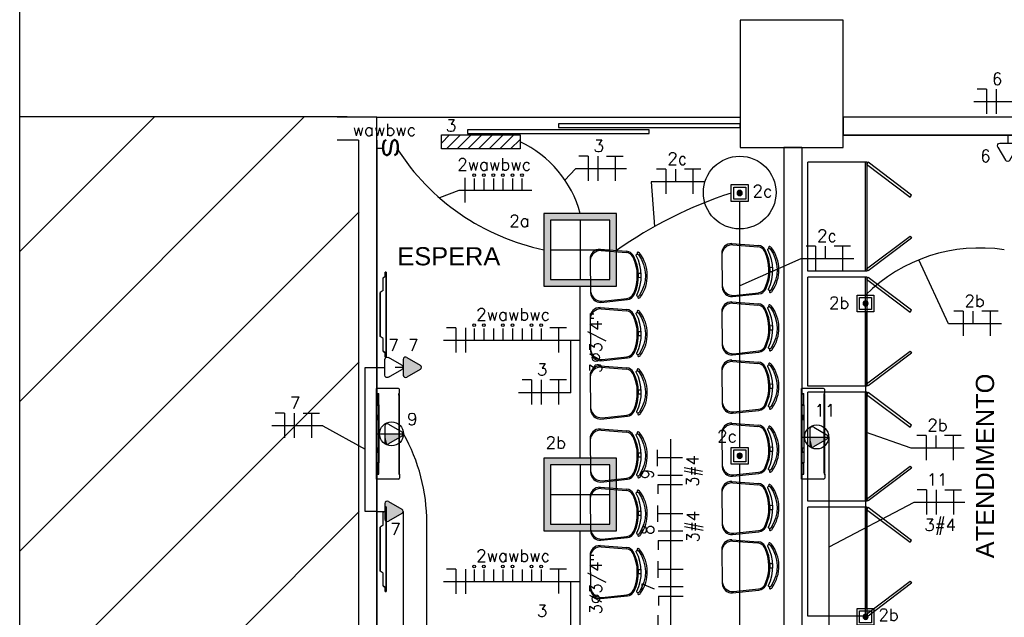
# Model space of a CAD drawing. Extents: x 86 to 137, y -215 to -185.6.
# Tile 6 of 20: x 99.8 to 107.9, y -200.3 to -195.4. Entities that reach past the tile are written whole.
import ezdxf
from ezdxf.enums import TextEntityAlignment as Align

# ---------------------------------------------------------------- set-up
doc = ezdxf.new("R2010")
doc.units = 0
doc.header["$MEASUREMENT"] = 0
doc.layers.get('0').update_dxf_attribs({"linetype": 'CONTINUOUS'})
for name, color, linetype in [('ARQ_HTC_GER', 9, 'CONTINUOUS'), ('CIRCUITOS', 2, 'CONTINUOUS'), ('ILUMINACAO', 1, 'CONTINUOUS'), ('ILUMINAÇÃO TETO', 12, 'CONTINUOUS'), ('INTERRUPTORES', 1, 'CONTINUOUS'), ('LINHA', 40, 'CONTINUOUS'), ('paredes1', 8, 'CONTINUOUS'), ('textos1', 4, 'CONTINUOUS'), ('TOMADAS_ENERGIA', 1, 'CONTINUOUS'), ('TOMADAS_GERAIS', 1, 'CONTINUOUS'), ('TUB_ELETRICA', 5, 'CONTINUOUS')]:
    doc.layers.add(name, color=color, linetype=linetype)
doc.styles.add('ROMANS', font='romans')
doc.styles.add('Texto Cota', font='arial.ttf')

# ---------------------------------------------------------------- blocks, each defined once
blk = doc.blocks.new('9e12KBtu')
at = {"layer": 'paredes1'}
for p, q in [((0.1937, 0.375), (0.0134, 0.375)), ((0.0134, -0.375), (0.0134, 0.375)), ((0.0134, 0.3322), (0.0324, 0.3322)), ((0.0154, 0.3302), (0.0304, 0.3302)), ((0.0154, 0.2415), (0.0154, 0.3302)), ((0.0304, 0.2415), (0.0304, 0.3302)), ((0.0324, 0.2395), (0.0324, 0.3322)), ((0.1981, 0.321), (0.1981, 0.3322)), ((0.1981, 0.3322), (0.2034, 0.3322)), ((0.1981, 0.3258), (0.2034, 0.3258)), ((0.2009, 0.332), (0.2009, 0.3322)), ((0.2009, 0.3258), (0.2009, 0.3322)), ((0.2012, 0.332), (0.2012, 0.3322)), ((0.2012, 0.3258), (0.2012, 0.3322)), ((0.2034, 0.3322), (0.2034, 0.3653)), ((0.2034, -0.3268), (0.2034, 0.3258)), ((0.0154, 0.2515), (0.0134, 0.2515)), ((0.1998, 0.321), (0.1981, 0.321)), ((0.1998, -0.322), (0.1998, 0.321)), ((0.0154, 0.2275), (0.0134, 0.2275)), ((0.0154, 0.2415), (0.0304, 0.2415)), ((0.0154, 0.2375), (0.0304, 0.2375)), ((0.0154, 0.2375), (0.0154, 0.1525)), ((0.0234, 0.2415), (0.0234, 0.2395)), ((0.0234, 0.2375), (0.0234, 0.2395)), ((0.0304, 0.2375), (0.0304, 0.1525)), ((0.0324, 0.2395), (0.0324, -0.2395)), ((0.0304, 0.1505), (0.0134, 0.1505)), ((0.0304, 0.1185), (0.0134, 0.1185)), ((0.0148, 0.1505), (0.0148, 0.1185)), ((0.0304, 0.1525), (0.0154, 0.1525)), ((0.0304, 0.1165), (0.0154, 0.1165)), ((0.0154, 0.1165), (0.0154, -0.1165)), ((0.02, 0.1505), (0.02, 0.1185)), ((0.0304, 0.1505), (0.0304, 0.1185)), ((0.0304, 0.1165), (0.0304, -0.2375)), ((0.0304, -0.1185), (0.0134, -0.1185)), ((0.0304, -0.1505), (0.0134, -0.1505)), ((0.0148, -0.1505), (0.0148, -0.1185)), ((0.0304, -0.1165), (0.0154, -0.1165)), ((0.0304, -0.1525), (0.0154, -0.1525)), ((0.0154, -0.1525), (0.0154, -0.2375)), ((0.02, -0.1505), (0.02, -0.1185)), ((0.0154, -0.2375), (0.0304, -0.2375)), ((0.0154, -0.2415), (0.0304, -0.2415)), ((0.0154, -0.3312), (0.0154, -0.2415)), ((0.0304, -0.3312), (0.0304, -0.2415)), ((0.0324, -0.3332), (0.0324, -0.2395)), ((0.0154, -0.3212), (0.0134, -0.3212)), ((0.1981, -0.322), (0.1981, -0.3332)), ((0.1998, -0.322), (0.1981, -0.322)), ((0.0134, -0.3332), (0.0324, -0.3332)), ((0.1937, -0.375), (0.0134, -0.375)), ((0.0154, -0.3312), (0.0304, -0.3312)), ((0.0234, -0.3312), (0.0234, -0.3332)), ((0.1981, -0.3268), (0.2034, -0.3268)), ((0.1981, -0.333), (0.1981, -0.3331)), ((0.1981, -0.3332), (0.2034, -0.3332)), ((0.2009, -0.3268), (0.2009, -0.3332)), ((0.2009, -0.333), (0.2009, -0.3332)), ((0.2012, -0.3268), (0.2012, -0.3332)), ((0.2012, -0.333), (0.2012, -0.3332)), ((0.2034, -0.3332), (0.2034, -0.3653))]:
    blk.add_line(p, q, dxfattribs=at)
for centre, start, end in [((0.1937, 0.3653), 0, 90), ((0.1937, -0.3653), 270, 0)]:
    blk.add_arc(centre, 0.00967, start, end, dxfattribs=at)
blk = doc.blocks.new('tv lcd')
at = {"layer": 'paredes1'}
for p, q in [((-0.197, -0.0259), (-0.1815, 0)), ((-0.197, -0.0259), (-0.1815, 0)), ((-0.1815, 0), (0.1815, 0)), ((0.1815, 0), (-0.1815, 0)), ((0.197, -0.0259), (0.1815, 0)), ((0.197, -0.0259), (0.1815, 0)), ((-0.349, -0.0494), (-0.349, -0.04)), ((-0.349, -0.04), (-0.3161, -0.04)), ((-0.349, -0.04), (-0.349, -0.0494)), ((0.3507, -0.0494), (-0.349, -0.0494)), ((-0.349, -0.0494), (0.3507, -0.0494)), ((-0.3161, -0.04), (-0.3025, -0.0259)), ((-0.3025, -0.0259), (-0.3161, -0.04)), ((-0.3025, -0.0259), (-0.197, -0.0259)), ((0.197, -0.0259), (0.3041, -0.0259)), ((0.3041, -0.0259), (0.3177, -0.04)), ((0.3507, -0.04), (0.3177, -0.04)), ((0.3177, -0.04), (0.3507, -0.04)), ((0.3507, -0.0494), (0.3507, -0.04))]:
    blk.add_line(p, q, dxfattribs=at)
blk = doc.blocks.new('AREA')
at = {"style": 'Texto Cota'}
for tag, p in [('AREAS:COMODO', (0, 1.75)), ('AREAS:VALOR', (0, -1.25))]:
    blk.add_attdef(tag, text='', height=2, dxfattribs=at).set_placement(p, align=Align.MIDDLE_CENTER)
blk = doc.blocks.new('XFJHNJDFNGDFJ')
h = blk.add_hatch(color=256)
h.dxf.hatch_style = 1
h.paths.add_polyline_path([(0.54, 0.54), (0, 0.54), (0, 0), (0.54, 0)])
h.paths.add_polyline_path([(0.05, 0.05), (0.05, 0.49), (0.49, 0.49), (0.49, 0.05)], flags=16)
for p, q in [((0.27, 0.49), (0.27, 0.05)), ((0.05, 0.27), (0.49, 0.27))]:
    blk.add_line(p, q)
for points in [[(0, 0), (0.54, 0), (0.54, 0.54), (0, 0.54)], [(0.05, 0.05), (0.49, 0.05), (0.49, 0.49), (0.05, 0.49)]]:
    blk.add_lwpolyline(points, close=True)
blk = doc.blocks.new('L_EMERG')
h = blk.add_hatch()
h.set_pattern_fill('ANSI31', color=256, scale=0.5, style=0)
h.set_pattern_definition([(45, (0, 0.0575), (-0.044194, 0.044194), [])])
h.paths.add_polyline_path([(-0.325, 0.0575), (-0.325, -0.0575), (0.325, -0.0575), (0.325, 0.0575)])
for p, q in [((-0.325, 0.0575), (0.325, 0.0575)), ((-0.325, -0.0575), (-0.325, 0.0575)), ((0.325, 0.0575), (0.325, -0.0575)), ((0.325, -0.0575), (-0.325, -0.0575))]:
    blk.add_line(p, q)
at = {"style": 'ROMANS', "flags": 8}
for tag, p in [('009', (0.3592, 0.1241)), ('001', (-0.3165, -0.1405))]:
    blk.add_attdef(tag, text='', height=0.08, dxfattribs=at).set_placement(p, align=Align.MIDDLE_CENTER)
blk.add_attdef('020', text='', height=0.08, dxfattribs=at).set_placement((0.2612, -0.0972), align=Align.TOP_LEFT)
blk = doc.blocks.new('VBKBVNVBHJMGFVN')
h = blk.add_hatch(color=256)
h.dxf.hatch_style = 1
h.paths.add_polyline_path([(0.0484, 0.07, 1), (0.0916, 0.07, 1)])
for points in [[(0, 0), (0.14, 0), (0.14, 0.14), (0, 0.14)], [(0.02, 0.02), (0.12, 0.02), (0.12, 0.12), (0.02, 0.12)]]:
    blk.add_lwpolyline(points, close=True)
blk.add_circle((0.07, 0.07), 0.0216)
blk = doc.blocks.new('IRANT09')
at = {"linetype": 'Continuous'}
blk.add_line((0, 0.87), (0, 0), dxfattribs=at)
at = {"linetype": 'Continuous', "style": 'ROMANS', "width": 1.5}
blk.add_text('s', height=3, dxfattribs=at).set_placement((-1.81, 0.88))
at = {"linetype": 'Continuous', "style": 'ROMANS', "flags": 8}
blk.add_attdef('009', text='', height=1.6, dxfattribs=at).set_placement((2.7, 1.34), align=Align.MIDDLE_CENTER)
blk = doc.blocks.new('TEBAI01')
for p, q in [((-1.62, 1.95), (-0.35, 4.14)), ((0.35, 4.14), (1.63, 1.92)), ((-1.3, 1.32), (1.28, 1.32)), ((0, 0), (0, 1.32))]:
    blk.add_line(p, q)
for centre, start, end in [((0, 3.97), 26.0479, 153.9521), ((-1.3, 1.71), 143.1332, 270.777), ((1.3, 1.71), 267.1811, 32.5689)]:
    blk.add_arc(centre, 0.393, start, end)
at = {"style": 'ROMANS', "flags": 8}
for tag, p in [('020', (-5.03, 2.2)), ('001', (3.56, 2.23))]:
    blk.add_attdef(tag, text='', height=1.6, dxfattribs=at).set_placement(p, align=Align.MIDDLE_CENTER)
blk = doc.blocks.new('T_E_ALTA_2')
h = blk.add_hatch(color=256)
h.dxf.hatch_style = 1
h.paths.add_polyline_path([(0.35, 4.14, 0.624289), (-0.35, 4.14), (-1.62, 1.95, 0.62271), (-1.3, 1.32), (1.28, 1.32, 0.609132), (1.63, 1.92)])
for p, q in [((-1.62, 1.95), (-0.35, 4.14)), ((0.35, 4.14), (1.63, 1.92)), ((-1.3, 1.32), (1.28, 1.32)), ((0, 0), (0, 1.32))]:
    blk.add_line(p, q)
for centre, start, end in [((0, 3.97), 26.0479, 153.9521), ((-1.3, 1.71), 143.1332, 270.777), ((1.3, 1.71), 267.1811, 32.5689)]:
    blk.add_arc(centre, 0.393, start, end)
at = {"style": 'ROMANS', "flags": 8}
for tag, p in [('020', (-5.03, 2.2)), ('001', (3.56, 2.23))]:
    blk.add_attdef(tag, text='', height=1.6, dxfattribs=at).set_placement(p, align=Align.MIDDLE_CENTER)
blk = doc.blocks.new('TE3MED06')
for p, q in [((-1.62, 1.95), (-0.35, 4.14)), ((0, 1.32), (0, 4.36)), ((0.35, 4.14), (1.63, 1.92)), ((-1.3, 1.32), (1.28, 1.32)), ((0, 0), (0, 1.32))]:
    blk.add_line(p, q)
blk.add_circle((-0.01, 2.44), 1.98)
for centre, start, end in [((0, 3.97), 26.0479, 153.9521), ((-1.3, 1.71), 143.1332, 270.777), ((1.3, 1.71), 267.1811, 32.5689)]:
    blk.add_arc(centre, 0.393, start, end)
at = {"linetype": 'Continuous'}
for points in [[(0, 4.36), (1.63, 1.92), (0.21, 4.3)], [(1.63, 1.92), (0, 4.36), (1.69, 1.72)], [(0, 1.32), (1.69, 1.72), (0, 4.36)], [(0.35, 4.14), (0.21, 4.3), (1.63, 1.92)], [(1.69, 1.72), (0, 1.32), (1.64, 1.52)], [(1.28, 1.32), (1.64, 1.52), (0, 1.32)], [(1.64, 1.52), (1.28, 1.32), (1.49, 1.37)]]:
    blk.add_solid(points, dxfattribs=at)
at = {"style": 'ROMANS', "flags": 8}
for tag, p in [('020', (-5.08, 2.06)), ('001', (3.71, 2.06))]:
    blk.add_attdef(tag, text='', height=1.6, dxfattribs=at).set_placement(p, align=Align.MIDDLE_CENTER)

msp = doc.modelspace()

# ---------------------------------------------------------------- hatches: boundary and pattern name
at = {"layer": 'paredes1'}
h = msp.add_hatch(dxfattribs=at)
h.set_pattern_fill('ANSI31', color=256, scale=7)
h.set_pattern_definition([(45, (-7.0694, 31.1696), (-0.6187184, 0.6187184), [])])
h.paths.add_polyline_path([(102.6069, -196.1872), (99.8042, -196.1872), (99.8042, -206.3872), (102.6069, -206.3872)])

# ---------------------------------------------------------------- linework, layer by layer
at = {"layer": 'ARQ_HTC_GER'}
for p, q in [((109.8649, -196.1916), (106.6025, -196.1916)), ((109.8649, -196.3416), (106.6025, -196.3416))]:
    msp.add_line(p, q, dxfattribs=at)
at = {"layer": 'CIRCUITOS'}
for p, q in [((107.7874, -195.9622), (107.7105, -195.9622)), ((107.7874, -195.9622), (107.7874, -196.1659)), ((107.8663, -195.9622), (107.8663, -196.1659)), ((104.498, -196.5152), (104.421, -196.5152)), ((104.498, -196.5152), (104.498, -196.7188)), ((104.5768, -196.5152), (104.5768, -196.7188)), ((104.6497, -196.5132), (104.7863, -196.5132)), ((104.7209, -196.5132), (104.7209, -196.7188)), ((105.1401, -196.621), (105.0632, -196.621)), ((105.1401, -196.621), (105.1401, -196.8247)), ((105.219, -196.621), (105.219, -196.7255)), ((105.2919, -196.6191), (105.4285, -196.6191)), ((105.3631, -196.6191), (105.3631, -196.8247)), ((103.4783, -196.6946), (103.4783, -196.8983)), ((103.5572, -196.6982), (103.5572, -196.7991)), ((103.6361, -196.6982), (103.6361, -196.7991)), ((103.7149, -196.6982), (103.7149, -196.7991)), ((103.7938, -196.6982), (103.7938, -196.7991)), ((103.8727, -196.6982), (103.8727, -196.7991)), ((103.9515, -196.6982), (103.9515, -196.7991)), ((106.3761, -197.2568), (106.2991, -197.2568)), ((106.3761, -197.2568), (106.3761, -197.4605)), ((106.4549, -197.2568), (106.4549, -197.3613)), ((106.5279, -197.2549), (106.6645, -197.2549)), ((106.599, -197.2549), (106.599, -197.4605)), ((107.5952, -197.7947), (107.5183, -197.7947)), ((107.5952, -197.7947), (107.5952, -197.9983)), ((107.6741, -197.7947), (107.6741, -197.8991)), ((107.747, -197.7928), (107.8836, -197.7928)), ((107.8182, -197.7928), (107.8182, -197.9983)), ((103.4055, -197.9329), (103.3285, -197.9329)), ((103.4055, -197.9329), (103.4055, -198.1365)), ((103.4843, -197.9329), (103.4843, -198.1365)), ((103.5573, -197.9365), (103.5573, -198.0373)), ((103.6361, -197.9365), (103.6361, -198.0373)), ((103.715, -197.9365), (103.715, -198.0373)), ((103.7939, -197.9365), (103.7939, -198.0373)), ((103.8728, -197.9365), (103.8728, -198.0373)), ((103.9516, -197.9365), (103.9516, -198.0373)), ((104.0305, -197.9365), (104.0305, -198.0373)), ((104.1094, -197.9365), (104.1094, -198.0373)), ((104.1823, -197.929), (104.3189, -197.929)), ((104.2535, -197.929), (104.2535, -198.1346)), ((104.1823, -198.3596), (104.3189, -198.3596)), ((104.2535, -198.3596), (104.2535, -198.5652)), ((104.0305, -198.3615), (103.9536, -198.3615)), ((104.0305, -198.3615), (104.0305, -198.5652)), ((104.1094, -198.3615), (104.1094, -198.5652)), ((101.9916, -198.6373), (101.9147, -198.6373)), ((101.9916, -198.6373), (101.9916, -198.841)), ((102.0705, -198.6373), (102.0705, -198.841)), ((102.1434, -198.6354), (102.28, -198.6354)), ((102.2146, -198.6354), (102.2146, -198.841)), ((107.2888, -198.8201), (107.2118, -198.8201)), ((107.2888, -198.8201), (107.2888, -199.0237)), ((107.3676, -198.8201), (107.3676, -198.9245)), ((107.4406, -198.8181), (107.5771, -198.8181)), ((107.5117, -198.8181), (107.5117, -199.0237)), ((105.0699, -199.0748), (105.0699, -198.9382)), ((105.0699, -199.0036), (105.2755, -199.0036)), ((105.0718, -199.1477), (105.2755, -199.1477)), ((105.0718, -199.2266), (105.0718, -199.3035)), ((105.0718, -199.2266), (105.2755, -199.2266)), ((107.2916, -199.2707), (107.2147, -199.2707)), ((107.2916, -199.2707), (107.2916, -199.4743)), ((107.3705, -199.2707), (107.3705, -199.4743)), ((107.4434, -199.2688), (107.58, -199.2688)), ((107.5146, -199.2688), (107.5146, -199.4743)), ((105.0735, -199.5347), (105.0735, -199.3982)), ((105.0735, -199.4636), (105.2791, -199.4636)), ((105.0754, -199.6077), (105.2791, -199.6077)), ((105.0754, -199.6865), (105.0754, -199.7635)), ((105.0754, -199.6865), (105.2791, -199.6865)), ((105.0771, -199.9947), (105.0771, -199.8581)), ((103.4055, -199.9248), (103.3285, -199.9248)), ((103.4055, -199.9248), (103.4055, -200.1284)), ((103.4843, -199.9248), (103.4843, -200.1284)), ((103.5573, -199.9284), (103.5573, -200.0293)), ((103.6361, -199.9284), (103.6361, -200.0293)), ((103.715, -199.9284), (103.715, -200.0293)), ((103.7939, -199.9284), (103.7939, -200.0293)), ((103.8728, -199.9284), (103.8728, -200.0293)), ((103.9516, -199.9284), (103.9516, -200.0293)), ((104.0305, -199.9284), (104.0305, -200.0293)), ((104.1094, -199.9284), (104.1094, -200.0293)), ((104.1823, -199.921), (104.3189, -199.921)), ((104.2535, -199.921), (104.2535, -200.1265)), ((105.0771, -199.9235), (105.2827, -199.9235)), ((105.079, -200.0676), (105.2827, -200.0676)), ((105.079, -200.1465), (105.079, -200.2234)), ((105.079, -200.1465), (105.2827, -200.1465)), ((105.0771, -200.4394), (105.0771, -200.3028))]:
    msp.add_line(p, q, dxfattribs=at)
at = {"layer": 'LINHA'}
for p, q in [((108.1029, -196.0667), (107.6828, -196.0667)), ((104.3933, -196.6196), (104.3057, -196.7125)), ((104.8134, -196.6196), (104.3933, -196.6196)), ((105.4543, -196.7255), (105.017, -196.7255)), ((105.017, -196.7255), (105.0462, -197.0958)), ((103.43, -196.7991), (103.2707, -196.8589)), ((104.0317, -196.7991), (103.43, -196.7991)), ((106.253, -197.3613), (105.7489, -197.5854)), ((106.6903, -197.3613), (106.253, -197.3613)), ((107.4721, -197.8991), (107.2286, -197.3707)), ((107.9094, -197.8991), (107.4721, -197.8991)), ((104.4325, -198.0373), (103.3034, -198.0373)), ((104.3557, -198.4679), (104.3557, -198.0373)), ((104.3557, -198.4679), (103.9234, -198.4679)), ((102.3071, -198.7418), (101.8869, -198.7418)), ((102.3071, -198.7418), (102.6578, -198.9331)), ((107.1657, -198.9245), (106.7885, -198.7927)), ((105.1763, -198.851), (105.1763, -201.6996)), ((107.603, -198.9245), (107.1657, -198.9245)), ((107.187, -199.3752), (106.4836, -199.7439)), ((107.6071, -199.3752), (107.187, -199.3752)), ((104.4325, -200.0293), (103.3034, -200.0293)), ((104.3557, -200.4599), (104.3557, -200.0293))]:
    msp.add_line(p, q, dxfattribs=at)
for centre in [(103.5572, -196.6721), (103.6361, -196.6721), (103.7149, -196.6721), (103.7938, -196.6721), (103.8727, -196.6721), (103.9515, -196.6721), (103.5573, -197.9103), (103.6361, -197.9103), (103.7939, -197.9103), (103.8728, -197.9103), (104.0305, -197.9103), (104.1094, -197.9103), (103.5573, -199.9023), (103.6361, -199.9023), (103.7939, -199.9023), (103.8728, -199.9023), (104.0305, -199.9023), (104.1094, -199.9023)]:
    msp.add_circle(centre, 0.0111, dxfattribs=at)
at = {"layer": 'paredes1'}
for p, q in [((99.8042, -196.1872), (102.5069, -196.1872)), ((102.7525, -196.1916), (102.4262, -196.1916)), ((102.7525, -206.3829), (102.7525, -196.1916)), ((102.7525, -196.1916), (105.7525, -196.1916)), ((102.6025, -196.3829), (102.4262, -196.3829)), ((102.6025, -196.3829), (102.6025, -206.3829)), ((102.7525, -196.3829), (102.7525, -206.3829)), ((106.1125, -196.4416), (106.1125, -201.7471)), ((106.1125, -196.4416), (106.2625, -196.4416)), ((106.1125, -196.4416), (106.2625, -196.4416)), ((106.2625, -196.4416), (106.2625, -201.5971))]:
    msp.add_line(p, q, dxfattribs=at)
at = {"layer": 'paredes1', "ltscale": 10}
for p, q in [((106.3125, -197.4634), (106.3125, -196.5634)), ((106.8025, -196.5634), (106.3125, -196.5634)), ((106.7885, -197.4634), (106.7885, -196.5634)), ((106.8025, -197.4634), (106.8025, -196.5634)), ((106.8025, -197.4634), (106.3125, -197.4634)), ((106.8025, -197.4634), (106.3125, -197.4634)), ((106.3125, -198.4134), (106.3125, -197.5134)), ((106.8025, -197.5134), (106.3125, -197.5134)), ((106.7885, -198.4134), (106.7885, -197.5134)), ((106.8025, -198.4134), (106.8025, -197.5134)), ((106.8025, -198.4134), (106.3125, -198.4134)), ((106.8025, -198.4134), (106.3125, -198.4134)), ((106.3125, -199.3634), (106.3125, -198.4634)), ((106.8025, -198.4634), (106.3125, -198.4634)), ((106.7885, -199.3634), (106.7885, -198.4634)), ((106.8025, -199.3634), (106.8025, -198.4634)), ((106.8025, -199.3634), (106.3125, -199.3634)), ((106.8025, -199.3634), (106.3125, -199.3634)), ((106.3125, -200.3134), (106.3125, -199.4134)), ((106.8025, -199.4134), (106.3125, -199.4134)), ((106.7885, -200.3134), (106.7885, -199.4134)), ((106.8025, -200.3134), (106.8025, -199.4134)), ((106.8025, -200.3134), (106.3125, -200.3134)), ((106.8025, -200.3134), (106.3125, -200.3134))]:
    msp.add_line(p, q, dxfattribs=at)
at = {"layer": 'paredes1', "linetype": 'ByBlock'}
for p, q in [((104.5962, -197.2832), (104.8152, -197.2994)), ((104.6064, -197.2935), (104.8113, -197.3093)), ((105.6828, -197.2359), (105.9018, -197.2521)), ((105.693, -197.2462), (105.8979, -197.262)), ((104.5139, -197.3644), (104.5183, -197.643)), ((105.6005, -197.3171), (105.6049, -197.5957)), ((105.9984, -197.4327), (106.0219, -197.4323)), ((104.9118, -197.48), (104.9353, -197.4796)), ((104.9124, -197.515), (104.9359, -197.5146)), ((105.999, -197.4677), (106.0225, -197.4673)), ((104.6031, -197.7216), (104.8214, -197.6985)), ((104.6129, -197.7109), (104.8172, -197.6887)), ((105.6897, -197.6743), (105.9081, -197.6513)), ((105.6995, -197.6637), (105.9039, -197.6415)), ((104.5962, -197.7647), (104.8152, -197.7809)), ((104.6064, -197.775), (104.8113, -197.7908)), ((105.6828, -197.7174), (105.9018, -197.7336)), ((105.693, -197.7277), (105.8979, -197.7435)), ((104.5139, -197.8459), (104.5183, -198.1245)), ((105.6005, -197.7987), (105.6049, -198.0772)), ((105.9984, -197.9142), (106.0219, -197.9138)), ((105.999, -197.9492), (106.0225, -197.9488)), ((104.9118, -197.9615), (104.9353, -197.9611)), ((104.9124, -197.9965), (104.9359, -197.9961)), ((104.6031, -198.2031), (104.8214, -198.18)), ((104.6129, -198.1924), (104.8172, -198.1702)), ((105.6897, -198.1558), (105.9081, -198.1328)), ((105.6995, -198.1452), (105.9039, -198.123)), ((104.5962, -198.2462), (104.8152, -198.2624)), ((104.6064, -198.2565), (104.8113, -198.2723)), ((105.6828, -198.1989), (105.9018, -198.2151)), ((105.693, -198.2092), (105.8979, -198.225)), ((104.5139, -198.3274), (104.5183, -198.606)), ((105.6005, -198.2802), (105.6049, -198.5587)), ((104.9118, -198.443), (104.9353, -198.4426)), ((105.9984, -198.3957), (106.0219, -198.3953)), ((105.999, -198.4307), (106.0225, -198.4303)), ((104.9124, -198.478), (104.9359, -198.4776)), ((105.6995, -198.6267), (105.9039, -198.6045)), ((104.6031, -198.6846), (104.8214, -198.6615)), ((104.6129, -198.6739), (104.8172, -198.6517)), ((105.6897, -198.6373), (105.9081, -198.6143)), ((104.5962, -198.7664), (104.8152, -198.7825)), ((105.6828, -198.7191), (105.9018, -198.7353)), ((105.693, -198.7294), (105.8979, -198.7452)), ((104.5139, -198.8476), (104.5183, -199.1261)), ((104.6064, -198.7767), (104.8113, -198.7924)), ((105.6005, -198.8003), (105.6049, -199.0789)), ((105.9984, -198.9159), (106.0219, -198.9155)), ((104.9118, -198.9631), (104.9353, -198.9628)), ((104.9124, -198.9981), (104.9359, -198.9978)), ((105.999, -198.9509), (106.0225, -198.9505)), ((104.6129, -199.1941), (104.8172, -199.1719)), ((105.6897, -199.1575), (105.9081, -199.1344)), ((105.6995, -199.1468), (105.9039, -199.1246)), ((104.5962, -199.2479), (104.8152, -199.264)), ((104.6031, -199.2047), (104.8214, -199.1817)), ((105.6828, -199.2006), (105.9018, -199.2168)), ((105.693, -199.2109), (105.8979, -199.2267)), ((104.5139, -199.3291), (104.5183, -199.6076)), ((104.6064, -199.2582), (104.8113, -199.2739)), ((105.6005, -199.2818), (105.6049, -199.5604)), ((105.9984, -199.3974), (106.0219, -199.397)), ((104.9118, -199.4446), (104.9353, -199.4443)), ((104.9124, -199.4796), (104.9359, -199.4793)), ((105.999, -199.4324), (106.0225, -199.432)), ((104.6129, -199.6756), (104.8172, -199.6534)), ((105.6897, -199.639), (105.9081, -199.6159)), ((105.6995, -199.6283), (105.9039, -199.6061)), ((104.5962, -199.7294), (104.8152, -199.7455)), ((104.6031, -199.6862), (104.8214, -199.6632)), ((104.6064, -199.7397), (104.8113, -199.7554)), ((105.6828, -199.6821), (105.9018, -199.6983)), ((105.693, -199.6924), (105.8979, -199.7082)), ((104.5139, -199.8106), (104.5183, -200.0891)), ((105.6005, -199.7633), (105.6049, -200.0419)), ((105.9984, -199.8789), (106.0219, -199.8785)), ((104.9118, -199.9261), (104.9353, -199.9258)), ((104.9124, -199.9611), (104.9359, -199.9608)), ((105.999, -199.9139), (106.0225, -199.9135)), ((104.6031, -200.1677), (104.8214, -200.1447)), ((104.6129, -200.1571), (104.8172, -200.1349)), ((105.6897, -200.1205), (105.9081, -200.0974)), ((105.6995, -200.1098), (105.9039, -200.0877))]:
    msp.add_line(p, q, dxfattribs=at)
at = {"layer": 'paredes1'}
for points in [[(99.8042, -188.8603), (125.8908, -188.8603), (125.8908, -210.579), (99.8042, -210.579)], [(105.7525, -196.4416), (106.6025, -196.4416), (106.6025, -195.3916), (105.7525, -195.3916)], [(104.2525, -196.2774), (105.7525, -196.2774), (105.7525, -196.2474), (104.2525, -196.2474)], [(106.6025, -196.3416), (109.8649, -196.3416), (109.8649, -196.1916), (106.6025, -196.1916)], [(103.5025, -196.3274), (105.0025, -196.3274), (105.0025, -196.2974), (103.5025, -196.2974)], [(107.1679, -196.8364), (106.8086, -196.5654), (106.7965, -196.5814), (107.1558, -196.8523)], [(107.1679, -197.1905), (106.8086, -197.4614), (106.7965, -197.4454), (107.1558, -197.1745)], [(107.1679, -197.7864), (106.8086, -197.5154), (106.7965, -197.5314), (107.1558, -197.8023)], [(107.1679, -198.1405), (106.8086, -198.4114), (106.7965, -198.3954), (107.1558, -198.1245)], [(107.1679, -198.7364), (106.8086, -198.4654), (106.7965, -198.4814), (107.1558, -198.7523)], [(107.1679, -199.0905), (106.8086, -199.3614), (106.7965, -199.3454), (107.1558, -199.0745)], [(107.1679, -199.6864), (106.8086, -199.4154), (106.7965, -199.4314), (107.1558, -199.7023)], [(107.1679, -200.0405), (106.8086, -200.3114), (106.7965, -200.2954), (107.1558, -200.0245)]]:
    msp.add_lwpolyline(points, close=True, dxfattribs=at)
msp.add_lwpolyline([(106.2625, -196.4416), (106.1125, -196.4416)], dxfattribs=at)
at = {"layer": 'paredes1', "linetype": 'ByBlock'}
for points in [[(105.9864, -197.6135, 0.237888), (105.9813, -197.2874, -0.605717), (105.9952, -197.2764, -0.122717), (106, -197.2802, -0.323529), (106.0053, -197.6201, -0.122717), (106.0007, -197.624, -0.605717)], [(104.8998, -197.6608, 0.237888), (104.8947, -197.3346, -0.605717), (104.9086, -197.3237, -0.122717), (104.9134, -197.3274, -0.323529), (104.9187, -197.6674, -0.122717), (104.9141, -197.6713, -0.605717)], [(105.9864, -198.095, 0.237888), (105.9813, -197.7689, -0.605717), (105.9952, -197.7579, -0.122717), (106, -197.7617, -0.323529), (106.0053, -198.1016, -0.122717), (106.0007, -198.1055, -0.605717)], [(104.8998, -198.1423, 0.237888), (104.8947, -197.8161, -0.605717), (104.9086, -197.8052, -0.122717), (104.9134, -197.8089, -0.323529), (104.9187, -198.1489, -0.122717), (104.9141, -198.1528, -0.605717)], [(105.9864, -198.5765, 0.237888), (105.9813, -198.2504, -0.605717), (105.9952, -198.2394, -0.122717), (106, -198.2432, -0.323529), (106.0053, -198.5831, -0.122717), (106.0007, -198.587, -0.605717)], [(104.8998, -198.6238, 0.237888), (104.8947, -198.2976, -0.605717), (104.9086, -198.2867, -0.122717), (104.9134, -198.2904, -0.323529), (104.9187, -198.6304, -0.122717), (104.9141, -198.6343, -0.605717)], [(105.9864, -199.0967, 0.237888), (105.9813, -198.7705, -0.605717), (105.9952, -198.7596, -0.122717), (106, -198.7633, -0.323529), (106.0053, -199.1033, -0.122717), (106.0007, -199.1072, -0.605717)], [(104.8998, -199.1439, 0.237888), (104.8947, -198.8178, -0.605717), (104.9086, -198.8068, -0.122717), (104.9134, -198.8106, -0.323529), (104.9187, -199.1505, -0.122717), (104.9141, -199.1544, -0.605717)], [(105.9864, -199.5782, 0.237888), (105.9813, -199.252, -0.605717), (105.9952, -199.2411, -0.122717), (106, -199.2448, -0.323529), (106.0053, -199.5848, -0.122717), (106.0007, -199.5887, -0.605717)], [(104.8998, -199.6254, 0.237888), (104.8947, -199.2993, -0.605717), (104.9086, -199.2883, -0.122717), (104.9134, -199.2921, -0.323529), (104.9187, -199.632, -0.122717), (104.9141, -199.6359, -0.605717)], [(105.9864, -200.0597, 0.237888), (105.9813, -199.7335, -0.605717), (105.9952, -199.7226, -0.122717), (106, -199.7263, -0.323529), (106.0053, -200.0663, -0.122717), (106.0007, -200.0702, -0.605717)], [(104.8998, -200.1069, 0.237888), (104.8947, -199.7808, -0.605717), (104.9086, -199.7699, -0.122717), (104.9134, -199.7736, -0.323529), (104.9187, -200.1136, -0.122717), (104.9141, -200.1174, -0.605717)]]:
    msp.add_lwpolyline(points, format="xyb", close=True, dxfattribs=at)
msp.add_circle((105.7489, -196.815), 0.3, dxfattribs=at)
for centre, radius, start, end in [((104.5939, -197.3632), 0.08, 88.33056, 180.8998), ((104.6027, -197.3821), 0.0887, 87.64757, 175.30731), ((104.81, -197.3692), 0.07, 27.2951, 85.77855), ((105.6805, -197.3159), 0.08, 88.33056, 180.8998), ((105.6893, -197.3349), 0.0887, 87.64757, 175.30731), ((105.8925, -197.3318), 0.07, 25.16372, 85.59991), ((105.8966, -197.3219), 0.07, 27.2951, 85.77855), ((105.6281, -197.456), 0.3622, 336.63589, 25.16372), ((105.637, -197.4559), 0.3622, 334.50451, 27.2951), ((105.9959, -197.2683), 0.00782, 45.57426, 241.08892), ((105.9901, -197.2878), 0.0125, 37.7697, 65.75434), ((105.9901, -197.2878), 0.0275, 37.44267, 65.75434), ((105.7674, -197.4538), 0.3052, 325.02359, 36.77601), ((104.8059, -197.3791), 0.07, 25.16372, 85.59991), ((104.5415, -197.5033), 0.3622, 336.63589, 25.16372), ((104.5504, -197.5031), 0.3622, 334.50451, 27.2951), ((104.9093, -197.3156), 0.00782, 45.57426, 241.08892), ((104.9035, -197.3351), 0.0125, 37.7697, 65.75434), ((104.9035, -197.3351), 0.0275, 37.44267, 65.75434), ((104.6808, -197.5011), 0.3052, 325.02359, 36.77601), ((105.6849, -197.5944), 0.08, 180.8998, 273.46904), ((105.6931, -197.5752), 0.0887, 186.49229, 274.15203), ((105.8963, -197.5719), 0.07, 276.1997, 336.63589), ((105.9007, -197.5816), 0.07, 276.02105, 334.50451), ((106.0016, -197.6321), 0.00782, 120.71068, 316.22534), ((105.9952, -197.6128), 0.0275, 296.04526, 324.35693), ((104.5982, -197.6417), 0.08, 180.8998, 273.46904), ((104.6065, -197.6225), 0.0887, 186.49229, 274.15203), ((104.8097, -197.6191), 0.07, 276.1997, 336.63589), ((104.8141, -197.6289), 0.07, 276.02105, 334.50451), ((104.915, -197.6793), 0.00782, 120.71068, 316.22534), ((104.9086, -197.66), 0.0275, 296.04526, 324.35693), ((104.5939, -197.8447), 0.08, 88.33056, 180.8998), ((104.6027, -197.8636), 0.0887, 87.64757, 175.30731), ((104.8059, -197.8606), 0.07, 25.16372, 85.59991), ((104.81, -197.8507), 0.07, 27.2951, 85.77855), ((104.9093, -197.7971), 0.00782, 45.57426, 241.08892), ((104.9035, -197.8166), 0.0275, 37.44267, 65.75434), ((105.6805, -197.7974), 0.08, 88.33056, 180.8998), ((105.6893, -197.8164), 0.0887, 87.64757, 175.30731), ((105.8925, -197.8133), 0.07, 25.16372, 85.59991), ((105.8966, -197.8034), 0.07, 27.2951, 85.77855), ((105.6281, -197.9375), 0.3622, 336.63589, 25.16372), ((105.637, -197.9374), 0.3622, 334.50451, 27.2951), ((105.9959, -197.7498), 0.00782, 45.57426, 241.08892), ((105.9901, -197.7693), 0.0125, 37.7697, 65.75434), ((105.9901, -197.7693), 0.0275, 37.44267, 65.75434), ((105.7674, -197.9353), 0.3052, 325.02359, 36.77601), ((104.5415, -197.9848), 0.3622, 336.63589, 25.16372), ((104.5504, -197.9846), 0.3622, 334.50451, 27.2951), ((104.9035, -197.8166), 0.0125, 37.7697, 65.75434), ((104.6808, -197.9826), 0.3052, 325.02359, 36.77601), ((104.6065, -198.104), 0.0887, 186.49229, 274.15203), ((105.6849, -198.0759), 0.08, 180.8998, 273.46904), ((105.6931, -198.0567), 0.0887, 186.49229, 274.15203), ((105.8963, -198.0534), 0.07, 276.1997, 336.63589), ((105.9007, -198.0631), 0.07, 276.02105, 334.50451), ((106.0016, -198.1136), 0.00782, 120.71068, 316.22534), ((105.9952, -198.0943), 0.0275, 296.04526, 324.35693), ((104.5982, -198.1232), 0.08, 180.8998, 273.46904), ((104.8097, -198.1007), 0.07, 276.1997, 336.63589), ((104.8141, -198.1104), 0.07, 276.02105, 334.50451), ((104.915, -198.1608), 0.00782, 120.71068, 316.22534), ((104.9086, -198.1415), 0.0275, 296.04526, 324.35693), ((104.5939, -198.3262), 0.08, 88.33056, 180.8998), ((104.6027, -198.3451), 0.0887, 87.64757, 175.30731), ((104.8059, -198.3421), 0.07, 25.16372, 85.59991), ((104.81, -198.3322), 0.07, 27.2951, 85.77855), ((104.9093, -198.2786), 0.00782, 45.57426, 241.08892), ((104.9035, -198.2981), 0.0275, 37.44267, 65.75434), ((105.6805, -198.2789), 0.08, 88.33056, 180.8998), ((105.6893, -198.2979), 0.0887, 87.64757, 175.30731), ((105.8925, -198.2948), 0.07, 25.16372, 85.59991), ((105.8966, -198.2849), 0.07, 27.2951, 85.77855), ((105.6281, -198.419), 0.3622, 336.63589, 25.16372), ((105.637, -198.4189), 0.3622, 334.50451, 27.2951), ((105.9959, -198.2313), 0.00782, 45.57426, 241.08892), ((105.9901, -198.2508), 0.0125, 37.7697, 65.75434), ((105.9901, -198.2508), 0.0275, 37.44267, 65.75434), ((105.7674, -198.4168), 0.3052, 325.02359, 36.77601), ((104.5415, -198.4663), 0.3622, 336.63589, 25.16372), ((104.5504, -198.4661), 0.3622, 334.50451, 27.2951), ((104.9035, -198.2981), 0.0125, 37.7697, 65.75434), ((104.6808, -198.4641), 0.3052, 325.02359, 36.77601), ((104.6065, -198.5855), 0.0887, 186.49229, 274.15203), ((105.6849, -198.5574), 0.08, 180.8998, 273.46904), ((105.6931, -198.5382), 0.0887, 186.49229, 274.15203), ((105.8963, -198.5349), 0.07, 276.1997, 336.63589), ((105.9007, -198.5447), 0.07, 276.02105, 334.50451), ((106.0016, -198.5951), 0.00782, 120.71068, 316.22534), ((105.9952, -198.5758), 0.0275, 296.04526, 324.35693), ((104.5982, -198.6047), 0.08, 180.8998, 273.46904), ((104.8097, -198.5822), 0.07, 276.1997, 336.63589), ((104.8141, -198.5919), 0.07, 276.02105, 334.50451), ((104.915, -198.6423), 0.00782, 120.71068, 316.22534), ((104.9086, -198.623), 0.0275, 296.04526, 324.35693), ((104.5939, -198.8463), 0.08, 88.33056, 180.8998), ((105.6805, -198.7991), 0.08, 88.33056, 180.8998), ((105.6893, -198.818), 0.0887, 87.64757, 175.30731), ((105.8925, -198.815), 0.07, 25.16372, 85.59991), ((105.8966, -198.8051), 0.07, 27.2951, 85.77855), ((105.9959, -198.7515), 0.00782, 45.57426, 241.08892), ((105.9901, -198.771), 0.0125, 37.7697, 65.75434), ((105.9901, -198.771), 0.0275, 37.44267, 65.75434), ((105.7674, -198.937), 0.3052, 325.02359, 36.77601), ((104.6027, -198.8653), 0.0887, 87.64757, 175.30731), ((104.8059, -198.8622), 0.07, 25.16372, 85.59991), ((104.81, -198.8523), 0.07, 27.2951, 85.77855), ((104.5415, -198.9864), 0.3622, 336.63589, 25.16372), ((104.5504, -198.9863), 0.3622, 334.50451, 27.2951), ((104.9093, -198.7988), 0.00782, 45.57426, 241.08892), ((104.9035, -198.8182), 0.0125, 37.7697, 65.75434), ((104.9035, -198.8182), 0.0275, 37.44267, 65.75434), ((104.6808, -198.9843), 0.3052, 325.02359, 36.77601), ((105.6281, -198.9392), 0.3622, 336.63589, 25.16372), ((105.637, -198.939), 0.3622, 334.50451, 27.2951), ((105.6849, -199.0776), 0.08, 180.8998, 273.46904), ((105.6931, -199.0584), 0.0887, 186.49229, 274.15203), ((105.8963, -199.0551), 0.07, 276.1997, 336.63589), ((104.5982, -199.1249), 0.08, 180.8998, 273.46904), ((104.6065, -199.1056), 0.0887, 186.49229, 274.15203), ((104.8097, -199.1023), 0.07, 276.1997, 336.63589), ((104.8141, -199.1121), 0.07, 276.02105, 334.50451), ((104.915, -199.1625), 0.00782, 120.71068, 316.22534), ((104.9086, -199.1432), 0.0275, 296.04526, 324.35693), ((105.9007, -199.0648), 0.07, 276.02105, 334.50451), ((106.0016, -199.1152), 0.00782, 120.71068, 316.22534), ((105.9952, -199.0959), 0.0275, 296.04526, 324.35693), ((104.5939, -199.3278), 0.08, 88.33056, 180.8998), ((105.6805, -199.2806), 0.08, 88.33056, 180.8998), ((105.6893, -199.2995), 0.0887, 87.64757, 175.30731), ((105.8925, -199.2965), 0.07, 25.16372, 85.59991), ((105.8966, -199.2866), 0.07, 27.2951, 85.77855), ((105.637, -199.4206), 0.3622, 334.50451, 27.2951), ((105.9959, -199.233), 0.00782, 45.57426, 241.08892), ((105.9901, -199.2525), 0.0125, 37.7697, 65.75434), ((105.9901, -199.2525), 0.0275, 37.44267, 65.75434), ((105.7674, -199.4185), 0.3052, 325.02359, 36.77601), ((104.6027, -199.3468), 0.0887, 87.64757, 175.30731), ((104.8059, -199.3437), 0.07, 25.16372, 85.59991), ((104.81, -199.3338), 0.07, 27.2951, 85.77855), ((104.5415, -199.468), 0.3622, 336.63589, 25.16372), ((104.5504, -199.4678), 0.3622, 334.50451, 27.2951), ((104.9093, -199.2803), 0.00782, 45.57426, 241.08892), ((104.9035, -199.2997), 0.0125, 37.7697, 65.75434), ((104.9035, -199.2997), 0.0275, 37.44267, 65.75434), ((104.6808, -199.4658), 0.3052, 325.02359, 36.77601), ((105.6281, -199.4207), 0.3622, 336.63589, 25.16372), ((105.6849, -199.5591), 0.08, 180.8998, 273.46904), ((105.6931, -199.5399), 0.0887, 186.49229, 274.15203), ((105.8963, -199.5366), 0.07, 276.1997, 336.63589), ((105.9007, -199.5463), 0.07, 276.02105, 334.50451), ((104.5982, -199.6064), 0.08, 180.8998, 273.46904), ((104.6065, -199.5871), 0.0887, 186.49229, 274.15203), ((104.8097, -199.5838), 0.07, 276.1997, 336.63589), ((104.8141, -199.5936), 0.07, 276.02105, 334.50451), ((104.915, -199.644), 0.00782, 120.71068, 316.22534), ((104.9086, -199.6247), 0.0275, 296.04526, 324.35693), ((106.0016, -199.5967), 0.00782, 120.71068, 316.22534), ((105.9952, -199.5774), 0.0275, 296.04526, 324.35693), ((104.5939, -199.8093), 0.08, 88.33056, 180.8998), ((104.6027, -199.8283), 0.0887, 87.64757, 175.30731), ((105.6805, -199.7621), 0.08, 88.33056, 180.8998), ((105.6893, -199.781), 0.0887, 87.64757, 175.30731), ((105.8925, -199.778), 0.07, 25.16372, 85.59991), ((105.8966, -199.7681), 0.07, 27.2951, 85.77855), ((105.637, -199.9021), 0.3622, 334.50451, 27.2951), ((105.9959, -199.7145), 0.00782, 45.57426, 241.08892), ((105.9901, -199.734), 0.0125, 37.7697, 65.75434), ((105.9901, -199.734), 0.0275, 37.44267, 65.75434), ((105.7674, -199.9), 0.3052, 325.02359, 36.77601), ((104.8059, -199.8252), 0.07, 25.16372, 85.59991), ((104.81, -199.8153), 0.07, 27.2951, 85.77855), ((104.5415, -199.9495), 0.3622, 336.63589, 25.16372), ((104.5504, -199.9493), 0.3622, 334.50451, 27.2951), ((104.9093, -199.7618), 0.00782, 45.57426, 241.08892), ((104.9035, -199.7812), 0.0125, 37.7697, 65.75434), ((104.9035, -199.7812), 0.0275, 37.44267, 65.75434), ((104.6808, -199.9473), 0.3052, 325.02359, 36.77601), ((105.6281, -199.9022), 0.3622, 336.63589, 25.16372), ((105.6849, -200.0406), 0.08, 180.8998, 273.46904), ((105.6931, -200.0214), 0.0887, 186.49229, 274.15203), ((105.8963, -200.0181), 0.07, 276.1997, 336.63589), ((105.9007, -200.0278), 0.07, 276.02105, 334.50451), ((104.5982, -200.0879), 0.08, 180.8998, 273.46904), ((104.6065, -200.0686), 0.0887, 186.49229, 274.15203), ((104.8097, -200.0653), 0.07, 276.1997, 336.63589), ((104.8141, -200.0751), 0.07, 276.02105, 334.50451), ((104.915, -200.1255), 0.00782, 120.71068, 316.22534), ((104.9086, -200.1062), 0.0275, 296.04526, 324.35693), ((106.0016, -200.0782), 0.00782, 120.71068, 316.22534), ((105.9952, -200.0589), 0.0275, 296.04526, 324.35693)]:
    msp.add_arc(centre, radius, start, end, dxfattribs=at)
at = {"layer": 'TUB_ELETRICA'}
for p, q in [((105.7489, -198.9193), (105.7489, -196.8883)), ((104.4325, -199.0074), (104.4325, -197.5874)), ((106.7885, -197.7998), (106.7885, -200.2481)), ((106.4836, -198.8326), (106.4836, -201.6996)), ((105.7489, -201.0889), (105.7489, -199.0579)), ((102.9705, -199.4469), (102.9705, -201.6996)), ((104.4325, -201.0301), (104.4325, -199.6074))]:
    msp.add_line(p, q, dxfattribs=at)
msp.add_lwpolyline([(102.7525, -199.4474), (102.6578, -199.4474), (102.6578, -198.2582), (102.7525, -198.2582)], dxfattribs=at)
msp.add_lwpolyline([(103.1658, -201.6996), (103.1658, -199.541, 0.128831), (102.9736, -198.8074, -185.582966)], format="xyb", dxfattribs=at)
for centre, radius, start, end in [((103.5416, -197.2318), 0.9238, 15.33986, 64.74652), ((104.5203, -195.4267), 1.9007, 212.58148, 258.2289), ((106.7781, -200.1952), 3.5505, 108.02311, 125.17937), ((107.7329, -198.6134), 1.3411, 81.38896, 134.76506)]:
    msp.add_arc(centre, radius, start, end, dxfattribs=at)

# ---------------------------------------------------------------- block references
at = {"layer": 'ILUMINACAO'}
ref = msp.add_blockref('L_EMERG', (103.6107, -196.3962), dxfattribs=dict(at, rotation=180))
ref.add_attrib('001', '3', dxfattribs={"layer": '0', "height": 0.1, "style": 'ROMANS', "flags": 8}).set_placement((103.3657, -196.2615), align=Align.MIDDLE_CENTER)
at = {"layer": 'ILUMINAÇÃO TETO'}
for name, p, xscale, yscale, zscale in [('VBKBVNVBHJMGFVN', (105.8182, -196.8883), -0.9900000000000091, 0.9900000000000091, 0.9900000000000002), ('XFJHNJDFNGDFJ', (104.1325, -197.5874), 1.111111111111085, 1.111111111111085, 1.111111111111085), ('VBKBVNVBHJMGFVN', (106.8578, -197.7998), -0.9900000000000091, 0.9900000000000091, 0.9900000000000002), ('VBKBVNVBHJMGFVN', (105.8182, -199.0579), -0.9900000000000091, 0.9900000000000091, 0.9900000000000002), ('XFJHNJDFNGDFJ', (104.1325, -199.6074), 1.111111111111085, 1.111111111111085, 1.111111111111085), ('VBKBVNVBHJMGFVN', (106.8578, -200.3867), -0.9900000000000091, 0.9900000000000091, 0.9900000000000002)]:
    msp.add_blockref(name, p, dxfattribs=dict(at, xscale=xscale, yscale=yscale, zscale=zscale))
at = {"layer": 'INTERRUPTORES'}
ref = msp.add_blockref('IRANT09', (102.7525, -196.4523), dxfattribs=dict(at, xscale=0.0600000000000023, yscale=0.0600000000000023, zscale=0.0600000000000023, rotation=270))
ref.add_attrib('009', 'wawbwc', dxfattribs={"layer": '0', "linetype": 'Continuous', "height": 0.1, "style": 'ROMANS', "flags": 8}).set_placement((102.8148, -196.2968), align=Align.MIDDLE_CENTER)
at = {"layer": 'paredes1', "rotation": 89.99999998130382}
for p in [(102.7805, -197.8219), (102.7805, -199.7592)]:
    msp.add_blockref('tv lcd', p, dxfattribs=at)
at = {"layer": 'paredes1'}
for p in [(102.7372, -198.8075), (106.2472, -198.8075)]:
    msp.add_blockref('9e12KBtu', p, dxfattribs=at)
at = {"layer": 'textos1', "linetype": 'Continuous', "lineweight": -3}
ref = msp.add_blockref('AREA', (103.3474, -197.446), dxfattribs=dict(at, xscale=0.05999999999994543, yscale=0.05999999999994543, zscale=0.05999999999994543))
ref.add_attrib('AREAS:COMODO', 'ESPERA', dxfattribs={"layer": '0', "height": 0.15, "style": 'Texto Cota'}).set_placement((103.3474, -197.341), align=Align.MIDDLE_CENTER)
ref = msp.add_blockref('AREA', (107.879, -199.0433), dxfattribs=dict(at, xscale=0.05999999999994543, yscale=0.05999999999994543, zscale=0.05999999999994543, rotation=90))
ref.add_attrib('AREAS:COMODO', 'ATENDIMENTO ', dxfattribs={"layer": '0', "height": 0.15, "rotation": 90, "style": 'Texto Cota'}).set_placement((107.774, -199.0433), align=Align.MIDDLE_CENTER)
at = {"layer": 'TOMADAS_ENERGIA'}
ref = msp.add_blockref('TEBAI01', (107.962, -196.3416), dxfattribs=dict(at, xscale=-0.0499999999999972, yscale=0.0500000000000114, zscale=0.05, rotation=180))
ref.add_attrib('001', '6', dxfattribs={"layer": '0', "height": 0.1, "style": 'ROMANS', "flags": 8}).set_placement((107.7785, -196.5132), align=Align.MIDDLE_CENTER)
ref = msp.add_blockref('TEBAI01', (102.7525, -198.2582), dxfattribs=dict(at, xscale=-0.0500000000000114, yscale=0.0500000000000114, zscale=0.05, rotation=270))
ref.add_attrib('001', '7', dxfattribs={"layer": '0', "height": 0.1, "style": 'ROMANS', "flags": 8}).set_placement((102.8916, -198.0744), align=Align.MIDDLE_CENTER)
at = {"layer": 'TOMADAS_GERAIS'}
ref = msp.add_blockref('T_E_ALTA_2', (102.9045, -198.2578), dxfattribs=dict(at, xscale=0.0500000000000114, yscale=0.0500000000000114, zscale=0.0500000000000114, rotation=270))
ref.add_attrib('001', '7', dxfattribs={"layer": '0', "height": 0.1, "style": 'ROMANS', "flags": 8}).set_placement((103.0541, -198.0744), align=Align.MIDDLE_CENTER)
ref = msp.add_blockref('TE3MED06', (106.2625, -198.8333), dxfattribs=dict(at, xscale=0.0499999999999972, yscale=0.0499999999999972, zscale=0.0499999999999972, rotation=270))
ref.add_attrib('001', '11', dxfattribs={"layer": '0', "height": 0.1, "style": 'ROMANS', "flags": 8}).set_placement((106.4532, -198.613), align=Align.MIDDLE_CENTER)
ref = msp.add_blockref('TE3MED06', (102.7525, -198.8081), dxfattribs=dict(at, xscale=0.0499999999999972, yscale=0.0499999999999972, zscale=0.0499999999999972, rotation=270))
ref.add_attrib('001', '9', dxfattribs={"layer": '0', "height": 0.1, "style": 'ROMANS', "flags": 8}).set_placement((103.0459, -198.6853), align=Align.MIDDLE_CENTER)
ref = msp.add_blockref('T_E_ALTA_2', (102.7525, -199.4474), dxfattribs=dict(at, xscale=0.0500000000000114, yscale=0.0500000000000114, zscale=0.0500000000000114, rotation=270))
ref.add_attrib('001', '7', dxfattribs={"layer": '0', "height": 0.1, "style": 'ROMANS', "flags": 8}).set_placement((102.9075, -199.5937), align=Align.MIDDLE_CENTER)

# ---------------------------------------------------------------- texts
at = {"layer": 'CIRCUITOS', "style": 'ROMANS'}
for s, p in [('6', (107.8746, -195.9264)), ('3', (104.5852, -196.4794)), ('2c', (105.2336, -196.5852)), ('2wawbwc', (103.7214, -196.6324)), ('2c', (106.4695, -197.221)), ('2b', (107.6887, -197.7589)), ('2wawbwc', (103.878, -197.8707)), ('3', (104.1177, -198.3257)), ('7', (102.0788, -198.6015)), ('2b', (107.3822, -198.7843)), ('11', (107.3788, -199.2349)), ('3#4', (107.4044, -199.6085)), ('2wawbwc', (103.878, -199.8626)), ('3', (104.1177, -200.3177))]:
    msp.add_text(s, height=0.1, dxfattribs=at).set_placement(p, align=Align.CENTER)
for s, p in [('3Ø3/4"', (104.6109, -198.0533)), ('3#4', (105.4096, -199.1138)), ('9', (105.0361, -199.1394)), ('3#4', (105.4132, -199.5737)), ('8', (105.0397, -199.5993)), ('3Ø3/4"', (104.6109, -200.0453)), ('7', (105.0433, -200.0742))]:
    msp.add_text(s, height=0.1, rotation=90, dxfattribs=at).set_placement(p, align=Align.CENTER)
at = {"layer": 'ILUMINACAO', "style": 'ROMANS'}
for s, p in [('2c', (105.8553, -196.7525)), ('2a', (103.8465, -196.9987)), ('2b', (106.4865, -197.675)), ('2b', (104.1468, -198.8288)), ('2c', (105.563, -198.7766)), ('2b', (106.8949, -200.2509))]:
    msp.add_text(s, height=0.1, dxfattribs=at).set_placement(p, align=Align.TOP_LEFT)

doc.saveas('drawing.dxf')
